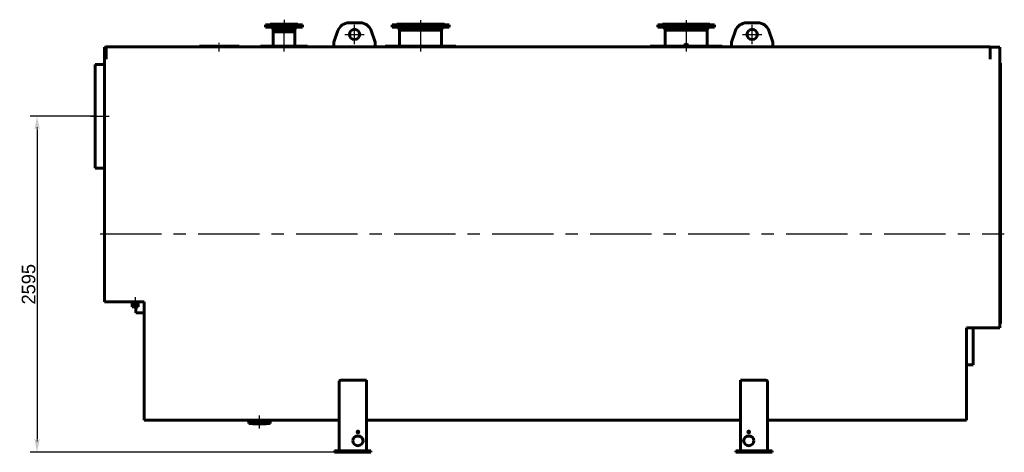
# Model space of a CAD drawing. Header units: millimetres. Extents: x 0 to 6305, y -149 to 841.
# Tile 3 of 6: x 1557 to 2064, y -111 to 112. Entities that reach past the tile are written whole.
import ezdxf

# ---------------------------------------------------------------- set-up
doc = ezdxf.new("R2010")
doc.units = ezdxf.units.MM
for name, pattern in [('CENTER_per1_scale0.029528', [1.5, 0.9375, -0.1875, 0.1875, -0.1875]), ('CENTER_per1_scale0.088208', [4.480966, 2.800604, -0.560121, 0.560121, -0.560121]), ('CENTER_per1_scale0.098425', [5, 3.125, -0.625, 0.625, -0.625]), ('CENTER_per1_scale0.297346', [15.105155, 9.440722, -1.888144, 1.888144, -1.888144]), ('CENTER_per1_scale0.334646', [17, 10.625, -2.125, 2.125, -2.125]), ('CENTER_per1_scale0.354331', [18, 11.25, -2.25, 2.25, -2.25]), ('CENTER_per1_scale0.393701', [20, 12.5, -2.5, 2.5, -2.5]), ('CENTER_per1_scale0.748031', [38, 23.75, -4.75, 4.75, -4.75]), ('CENTER_per2_scale0.728346', [37, 23.125, -4.625, 4.625, -4.625]), ('CENTER_per2_scale0.787402', [40, 25, -5, 5, -5]), ('CENTER_per3_scale0.849647', [43.162051, 26.976282, -5.395256, 5.395256, -5.395256]), ('CENTER_per3_scale0.961296', [48.833819, 30.521137, -6.104227, 6.104227, -6.104227]), ('CENTER_per89_scale0.993735', [50.481752, 31.551095, -6.310219, 6.310219, -6.310219])]:
    doc.linetypes.add(name, pattern=pattern)
doc.styles.add('TextStyle_1', font='T-FLEX Type A.TTF', dxfattribs={"height": 7})
doc.dimstyles.new('DIM_ST_1', dxfattribs={"dimtxt": 7, "dimasz": 7, "dimexe": 3.5, "dimexo": 0, "dimgap": 0.875, "dimtad": 1, "dimlfac": 14.999999, "dimrnd": 0.01, "dimdsep": 46, "dimtxsty": 'TextStyle_1', "dimblk": 'Arrow_3_C7_Status', "dimcen": 0.09, "dimclrd": 7, "dimclre": 7, "dimclrt": 7, "dimazin": 0, "dimtfac": 1, "dimtdec": 0, "dimtmove": 0, "dimatfit": 0, "dimldrblk": 'NONE', "dimfxl": 1, "dimtvp": 1, "dimtolj": 1, "dimarcsym": 0})

# ---------------------------------------------------------------- blocks, each defined once
blk = doc.blocks.new('Arrow_3_C7_Status')
at = {"color": 7, "linetype": 'Continuous', "lineweight": 0}
blk.add_line((-1, 0), (-0.8, 0), dxfattribs=at)
at = {"color": 7}
blk.add_solid([(-1, -0.2), (0, 0), (-0.8, 0), (-1, 0.2)], dxfattribs=at)
blk = doc.blocks.new('*D7')
at = {"color": 7, "lineweight": -2}
for p, q in [((-233.17, 62.47), (-266.51, 62.47)), ((-263.01, 55.47), (-263.01, -103.53)), ((-109.77, -110.53), (-266.51, -110.53))]:
    blk.add_line(p, q, dxfattribs=at)
at = {"layer": 'Defpoints', "color": 0}
for p in [(-233.17, 62.47), (-263.01, -110.53), (-109.77, -110.53)]:
    blk.add_point(p, dxfattribs=at)
at = {"color": 7, "lineweight": -2, "xscale": 7, "yscale": 7, "zscale": 7}
for p, rotation in [((-263.01, 62.47), 89.99999999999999), ((-263.01, -110.53), 270)]:
    blk.add_blockref('Arrow_3_C7_Status', p, dxfattribs=dict(at, rotation=rotation))
at = {"color": 7, "insert": (-267.38, -24.03), "char_height": 7, "attachment_point": 5, "rotation": 90, "style": 'TextStyle_1'}
blk.add_mtext('\\A1;2595{\\H0.5x;\\S^ ;}', dxfattribs=at)
blk = doc.blocks.new('_None')
blk = doc.blocks.new('Проекция_8')
at = {"color": 7, "linetype": 'CENTER_per1_scale0.029528', "lineweight": 25}
for p, q in [((-135.83334, 112.13334), (-135.83334, 107.36667)), ((-148.50001, -98.2), (-148.50001, -93.43334))]:
    blk.add_line(p, q, dxfattribs=at)
at = {"color": 7, "linetype": 'CENTER_per1_scale0.393701', "lineweight": 25}
blk.add_line((-135.83334, 111.93334), (-135.83334, 105.93334), dxfattribs=at)
at = {"color": 7, "linetype": 'CENTER_per1_scale0.354331', "lineweight": 25}
for p, q in [((-65.5, 111.86667), (-65.5, 106.00001)), ((71.3, 111.86667), (71.3, 106.00001))]:
    blk.add_line(p, q, dxfattribs=at)
at = {"color": 7, "linetype": 'Continuous', "lineweight": 60}
for p, q in [((-132.19785, 109.53334), (-145.33334, 109.53334)), ((-145.33334, 109.53334), (-145.33334, 108.26667)), ((-132.19785, 108.26667), (-145.33334, 108.26667)), ((-143.00001, 109.60001), (-142.45448, 109.60001)), ((-143.00001, 109.60001), (-143.00001, 109.53334)), ((-142.90001, 109.80001), (-142.36209, 109.80001)), ((-142.90001, 109.80001), (-142.90001, 109.70001)), ((-142.45448, 109.60001), (-128.66667, 109.60001)), ((-142.36209, 109.80001), (-128.76667, 109.80001)), ((-141.80473, 107.9001), (-141.44334, 106.93334)), ((-141.44334, 106.93334), (-141.44334, 106.13334)), ((-141.44334, 106.93334), (-141.0163, 106.93334)), ((-141.0163, 106.93334), (-130.22334, 106.93334)), ((-126.33334, 109.53334), (-132.19785, 109.53334)), ((-126.33334, 108.26667), (-132.19785, 108.26667)), ((-130.22334, 106.93334), (-129.86195, 107.9001)), ((-130.22334, 106.13334), (-130.22334, 106.93334)), ((-128.76667, 109.70001), (-128.76667, 109.80001)), ((-128.66667, 109.53334), (-128.66667, 109.60001)), ((-126.33334, 108.26667), (-126.33334, 109.53334)), ((-109.97403, 101.14178), (-108.05324, 106.54354)), ((-102.40001, 110.53334), (-96.6, 110.53334)), ((-90.94677, 106.54354), (-89.02598, 101.14178)), ((-80.16667, 109.53334), (-50.83334, 109.53334)), ((-80.16667, 109.53334), (-80.16667, 108.33334)), ((-80.16667, 108.33334), (-50.83334, 108.33334)), ((-77.66667, 109.80001), (-53.33334, 109.80001)), ((-76.70898, 107.80565), (-76.34444, 106.79864)), ((-76.33334, 106.76575), (-76.33334, 98.46667)), ((-54.66667, 106.76575), (-76.33334, 106.76575)), ((-54.66667, 98.46667), (-54.66667, 106.76575)), ((-54.65557, 106.79864), (-54.29103, 107.80565)), ((-50.83334, 108.33334), (-50.83334, 109.53334)), ((56.63334, 109.53334), (71.3, 109.53334)), ((56.63334, 109.53334), (56.63334, 108.33334)), ((56.63334, 108.33334), (71.3, 108.33334)), ((59.13334, 109.80001), (71.3, 109.80001)), ((60.09103, 107.80565), (60.45557, 106.79864)), ((60.46667, 106.76575), (60.46667, 98.46667)), ((82.13334, 106.76575), (60.46667, 106.76575)), ((71.3, 109.80001), (83.46667, 109.80001)), ((71.3, 109.53334), (85.96667, 109.53334)), ((71.3, 108.33334), (85.96667, 108.33334)), ((82.13334, 98.46667), (82.13334, 106.76575)), ((82.14444, 106.79864), (82.50898, 107.80565)), ((85.96667, 108.33334), (85.96667, 109.53334)), ((94.82598, 101.14178), (96.74677, 106.54354)), ((102.40001, 110.53334), (108.20001, 110.53334)), ((113.85324, 106.54354), (115.77403, 101.14178)), ((-141.44334, 106.13334), (-141.0163, 106.13334)), ((-130.22334, 105.93334), (-141.44334, 105.93334)), ((-141.44334, 105.93334), (-141.44334, 98.46667)), ((-141.40001, 106.13334), (-141.40001, 105.93334)), ((-141.0163, 106.13334), (-130.22334, 106.13334)), ((-130.26667, 105.93334), (-130.26667, 106.13334)), ((-130.22334, 98.46667), (-130.22334, 105.93334)), ((-228.23334, 97.93334), (-228.23334, -33.1)), ((-227.50001, 97.93334), (-228.23334, 97.93334)), ((-227.50001, 97.46667), (-227.50001, 98.13334)), ((-227.50001, 98.13334), (227.96668, 98.13334)), ((-227.50001, 92.41853), (-227.50001, 97.46667)), ((-159.00001, 98.46667), (-179.33334, 98.46667)), ((-179.33334, 98.46667), (-179.33334, 98.13334)), ((-159.00001, 98.13334), (-159.00001, 98.46667)), ((-148.00001, 98.46667), (-123.66667, 98.46667)), ((-148.00001, 98.46667), (-148.00001, 98.13334)), ((-123.66667, 98.13334), (-123.66667, 98.46667)), ((-111.10001, 98.18267), (-111.10001, 98.2)), ((-110.16667, 98.2), (-111.10001, 98.2)), ((-111.10001, 98.13334), (-111.10001, 98.18267)), ((-110.16667, 98.19463), (-110.16667, 100.025)), ((-110.16667, 98.18267), (-110.16667, 98.19463)), ((-110.16667, 98.13334), (-110.16667, 98.18267)), ((-88.83334, 100.025), (-88.83334, 98.19463)), ((-87.9, 98.2), (-88.83334, 98.2)), ((-88.83334, 98.18267), (-88.83334, 98.19463)), ((-88.83334, 98.13334), (-88.83334, 98.18267)), ((-87.9, 98.18267), (-87.9, 98.2)), ((-87.9, 98.13334), (-87.9, 98.18267)), ((-83.66667, 98.46667), (-47.33334, 98.46667)), ((-83.66667, 98.46667), (-83.66667, 98.13334)), ((-47.33334, 98.13334), (-47.33334, 98.46667)), ((52.8, 98.46667), (71.3, 98.46667)), ((52.8, 98.46667), (52.8, 98.13334)), ((70.40334, 98.73455), (70.40334, 98.46667)), ((71.3, 98.46667), (89.8, 98.46667)), ((72.19667, 98.46667), (72.19667, 98.73455)), ((89.8, 98.13334), (89.8, 98.46667)), ((93.7, 98.18267), (93.7, 98.2)), ((94.63334, 98.2), (93.7, 98.2)), ((93.7, 98.13334), (93.7, 98.18267)), ((94.63334, 98.19463), (94.63334, 100.025)), ((94.63334, 98.18267), (94.63334, 98.19463)), ((94.63334, 98.13334), (94.63334, 98.18267)), ((115.96667, 100.025), (115.96667, 98.19463)), ((116.90001, 98.2), (115.96667, 98.2)), ((115.96667, 98.18267), (115.96667, 98.19463)), ((115.96667, 98.13334), (115.96667, 98.18267)), ((116.90001, 98.18267), (116.90001, 98.2)), ((116.90001, 98.13334), (116.90001, 98.18267)), ((227.96668, 98.13334), (227.96668, 97.46667)), ((232.83334, 97.93334), (227.96668, 97.93334)), ((227.96668, 92.41853), (227.96668, 97.46667)), ((232.83334, 97.93334), (232.83334, -46.43334)), ((-227.50001, 91.79451), (-227.50001, 92.41853)), ((227.96668, 92.41853), (227.96668, 91.79451)), ((-233.16668, 62.46667), (-233.16668, 89.13334)), ((-228.23334, 89.13334), (-233.16668, 89.13334)), ((233.16668, 89.72207), (232.83334, 89.72207)), ((233.16668, 89.72207), (233.16668, -44.11)), ((-233.16668, 35.8), (-233.16668, 62.46667)), ((-233.16668, 35.8), (-228.23334, 35.8)), ((-228.10001, -33.1), (-228.23334, -33.1)), ((-228.1813, -33.1), (-228.1813, -33.1)), ((-207.90001, -33.1), (-228.10001, -33.1)), ((-214.11001, -33.1), (-214.11001, -34.23334)), ((-211.15217, -34.23334), (-214.11001, -34.23334)), ((-214.09334, -34.23334), (-214.09334, -35.56667)), ((-210.89001, -34.23334), (-211.15217, -34.23334)), ((-210.90668, -35.56667), (-210.90668, -34.23334)), ((-210.89001, -34.23334), (-210.89001, -33.1)), ((-207.90001, -33.1), (-207.90001, -94)), ((-214.09334, -35.56667), (-211.16612, -35.56667)), ((-214.09334, -35.56667), (-214.02668, -35.63334)), ((-211.22193, -35.63334), (-214.02668, -35.63334)), ((-212.10001, -38.7), (-212.10001, -35.63334)), ((-212.10001, -38.7), (-207.90001, -38.7)), ((-210.97334, -35.63334), (-211.22193, -35.63334)), ((-211.16612, -35.56667), (-210.90668, -35.56667)), ((-210.97334, -35.63334), (-210.90668, -35.56667)), ((233.16668, -44.3), (232.83334, -44.3)), ((233.16668, -44.11), (233.16668, -44.3)), ((215.70001, -46.43334), (215.70001, -94)), ((228.56668, -46.43334), (215.70001, -46.43334)), ((219.10001, -65.53334), (219.10001, -46.43334)), ((232.83334, -46.43334), (228.56668, -46.43334)), ((215.70001, -65.53334), (219.10001, -65.53334)), ((-107.43334, -109.86667), (-107.43334, -74.2571)), ((-93.43334, -73.36943), (-106.10001, -73.36943)), ((-93.43334, -73.36943), (-93.43334, -109.72486)), ((99.23334, -109.72486), (99.23334, -73.36943)), ((111.90001, -73.36943), (99.23334, -73.36943)), ((113.23334, -74.2571), (113.23334, -109.86667)), ((-207.90001, -94), (-150.78234, -94)), ((-154.00001, -94.53334), (-152.38909, -94.53334)), ((-154.00001, -94.53334), (-154.00001, -95.66667)), ((-154.00001, -95.66667), (-152.38909, -95.66667)), ((-152.38909, -94.53334), (-143.00001, -94.53334)), ((-152.38909, -95.66667), (-143.00001, -95.66667)), ((-151.90001, -95.76667), (-151.90001, -95.86667)), ((-146.09584, -95.86667), (-151.90001, -95.86667)), ((-150.80401, -94), (-150.90371, -94.27132)), ((-146.22845, -94), (-107.43334, -94)), ((-146.0963, -94.27132), (-146.19601, -94)), ((-145.10001, -95.86667), (-146.09584, -95.86667)), ((-145.10001, -95.86667), (-145.10001, -95.76667)), ((-143.00001, -95.66667), (-143.00001, -94.53334)), ((-93.43334, -94), (99.23334, -94)), ((113.23334, -94), (215.70001, -94)), ((-109.76667, -109.86667), (-109.76667, -110.53334)), ((-109.76667, -109.86667), (-91.1, -109.86667)), ((-109.76667, -110.53334), (-91.1, -110.53334)), ((-106.94727, -109.86667), (-107.14785, -109.82582)), ((-93.43334, -109.72486), (-106.10001, -109.72486)), ((-106.10001, -109.86667), (-106.10001, -109.72486)), ((-93.43334, -109.72486), (-93.43334, -109.86667)), ((-91.1, -109.86667), (-91.1, -110.53334)), ((96.9, -109.86667), (115.56667, -109.86667)), ((96.9, -109.86667), (96.9, -110.53334)), ((96.9, -110.53334), (115.56667, -110.53334)), ((111.90001, -109.72486), (99.23334, -109.72486)), ((99.23334, -109.72486), (99.23334, -109.86667)), ((111.90001, -109.86667), (111.90001, -109.72486)), ((112.74727, -109.86667), (112.94786, -109.82582)), ((115.56667, -109.86667), (115.56667, -110.53334))]:
    blk.add_line(p, q, dxfattribs=at)
at = {"color": 7, "linetype": 'CENTER_per3_scale0.961296', "lineweight": 25}
blk.add_line((-135.83334, 95.8), (-135.83334, 110.23344), dxfattribs=at)
at = {"color": 7, "linetype": 'CENTER_per2_scale0.787402', "lineweight": 25}
for p, q in [((-99.5, 99.53334), (-99.5, 109.53334)), ((105.30001, 99.53334), (105.30001, 109.53334)), ((-104.50001, 104.53334), (-94.5, 104.53334)), ((100.30001, 104.53334), (110.30001, 104.53334))]:
    blk.add_line(p, q, dxfattribs=at)
at = {"color": 7, "linetype": 'CENTER_per1_scale0.297346', "lineweight": 25}
for p, q in [((-65.5, 110.13898), (-65.5, 104.4653)), ((71.3, 110.13898), (71.3, 104.4653))]:
    blk.add_line(p, q, dxfattribs=at)
at = {"color": 7, "linetype": 'CENTER_per3_scale0.849647', "lineweight": 25}
for p, q in [((-65.5, 109.09908), (-65.5, 95.8)), ((71.3, 109.09908), (71.3, 95.8))]:
    blk.add_line(p, q, dxfattribs=at)
at = {"color": 7, "linetype": 'CENTER_per1_scale0.098425', "lineweight": 25}
blk.add_line((-169.16668, 95.8), (-169.16668, 100.8), dxfattribs=at)
at = {"color": 7, "linetype": 'CENTER_per2_scale0.728346', "lineweight": 25}
blk.add_line((-235.50001, 62.46667), (-225.90001, 62.46667), dxfattribs=at)
at = {"color": 7, "linetype": 'CENTER_per89_scale0.993735', "lineweight": 25}
blk.add_line((-230.56668, 1.96667), (235.16668, 1.96667), dxfattribs=at)
at = {"color": 7, "linetype": 'CENTER_per1_scale0.748031', "lineweight": 25}
blk.add_line((-212.50001, -30.76667), (-212.50001, -37.96667), dxfattribs=at)
at = {"color": 7, "linetype": 'CENTER_per1_scale0.088208', "lineweight": 25}
blk.add_line((-148.50001, -96.60465), (-148.50001, -91.63925), dxfattribs=at)
at = {"color": 7, "linetype": 'CENTER_per1_scale0.334646', "lineweight": 25}
blk.add_line((-148.50001, -98), (-148.50001, -92.2), dxfattribs=at)
at = {"color": 7, "lineweight": 60, "flags": 128}
for points in [[(228.56668, -46.43334), (228.61365, -46.44445), (228.65461, -46.44748), (228.68428, -46.44404), (228.69888, -46.43651), (228.70001, -46.43334)], [(-107.43334, -74.2571), (-107.34731, -73.94602), (-107.09465, -73.66849), (-106.71489, -73.4706), (-106.28314, -73.37795), (-106.10001, -73.36943)], [(111.90001, -73.36943), (112.31495, -73.41405), (112.6827, -73.54023), (112.97778, -73.73727), (113.17426, -73.99817), (113.23334, -74.2571)]]:
    blk.add_lwpolyline(points, dxfattribs=at)
at = {"color": 7, "linetype": 'Continuous', "lineweight": 60}
for centre in [(-99.5, 104.53334), (105.30001, 104.53334)]:
    blk.add_circle(centre, 2.66667, dxfattribs=at)
for centre, radius, start, end in [((-143.00001, 109.70001), 0.1, 270, 0), ((-142.42919, 107.66667), 0.66667, 20.4962219, 64.1580672), ((-129.23749, 107.66667), 0.66667, 115.8419328, 159.5037781), ((-128.66667, 109.70001), 0.1, 180, 270), ((-102.40001, 104.53334), 6, 90, 160.425396), ((-96.6, 104.53334), 6, 19.574604, 90), ((-77.93334, 109.80001), 0.26667, 270, 0), ((-77.46121, 107.53334), 0.8, 19.900256, 90), ((-77.09667, 106.52633), 0.8, 17.414108, 19.900256), ((-53.90334, 106.52633), 0.8, 160.099744, 162.585892), ((-53.5388, 107.53334), 0.8, 90, 160.099744), ((-53.06667, 109.80001), 0.26667, 179.9999775, 270), ((58.86667, 109.80001), 0.26667, 270, 0.0000225), ((59.3388, 107.53334), 0.8, 19.900256, 90), ((59.70334, 106.52633), 0.8, 17.414108, 19.900256), ((82.89667, 106.52633), 0.8, 160.099744, 162.585892), ((83.26121, 107.53334), 0.8, 90, 160.099744), ((83.73334, 109.80001), 0.26667, 179.9999874, 270), ((102.40001, 104.53334), 6, 90, 160.425396), ((108.20001, 104.53334), 6, 19.574604, 90), ((-106.83334, 100.025), 3.33333, 160.425396, 179.9999968), ((-92.16667, 100.025), 3.33333, 0, 19.574604), ((97.96667, 100.025), 3.33333, 160.425396, 179.9999938), ((112.63334, 100.025), 3.33333, 0.0000031, 19.574604), ((-152.00001, -95.76667), 0.1, 0, 90), ((-151.27916, -94.13334), 0.4, 270, 339.8216199), ((-148.5003, -190.78425), 96.81166, 90.9603036, 91.3601132), ((-148.49996, -190.78424), 96.81166, 88.6538007, 90.9605018), ((-145.72085, -94.13334), 0.4, 200.1783801, 270), ((-145.00001, -95.76667), 0.1, 90, 180), ((-106.26384, -113.51237), 3.79105, 87.5231048, 103.4846043), ((112.06509, -113.49941), 3.77816, 76.4879824, 92.5043089)]:
    blk.add_arc(centre, radius, start, end, dxfattribs=at)
for centre, major_axis, ratio, start_param, end_param in [((71.3, 98.73455), (0.89667, 0), 0.866025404, 5.930986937, 9.776976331), ((71.3, 98.73455), (0.69867, 0), 0.866025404, 5.824551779, 9.883411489), ((71.3, 98.69571), (-0.621, 0), 0.866025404, 3.141592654, 6.723126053), ((71.3, 98.69571), (-0.621, 0), 0.866025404, 2.701651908, 3.141592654), ((-97.76667, -100.23814), (-0.43333, 0), 0.965925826, 3.349195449, 6.075582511), ((103.56667, -100.23814), (0.43333, 0), 0.965925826, 0.207602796, 2.933989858), ((-97.76667, -104.7458), (-2.66667, 0), 0.965925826, 3.175092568, 6.249685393), ((103.56667, -104.7458), (2.66667, 0), 0.965925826, 0.033499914, 3.108092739)]:
    blk.add_ellipse(centre, major_axis=major_axis, ratio=ratio, start_param=start_param, end_param=end_param, dxfattribs=at)
for centre, major_axis in [((-97.76667, -100.0656), (-0.43333, 0)), ((103.56667, -100.0656), (0.43333, 0)), ((-97.76667, -104.57325), (-2.66667, 0)), ((103.56667, -104.57325), (2.66667, 0))]:
    blk.add_ellipse(centre, major_axis=major_axis, ratio=0.965925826, dxfattribs=at)
dim = blk.add_linear_dim(base=(-263.01, -110.53334), p1=(-233.16668, 62.46667), p2=(-109.76667, -110.53334), angle=270, text='<>{\\H0.5x;\\S^ ;}', dimstyle='DIM_ST_1')
dim.commit()
dim.dimension.update_dxf_attribs({"geometry": '*D7', "text_midpoint": (-263.01, -24.03333), "dimtype": 160})

msp = doc.modelspace()

# ---------------------------------------------------------------- block references
msp.add_blockref('Проекция_8', (1829.05, 0))

doc.saveas('drawing.dxf')
